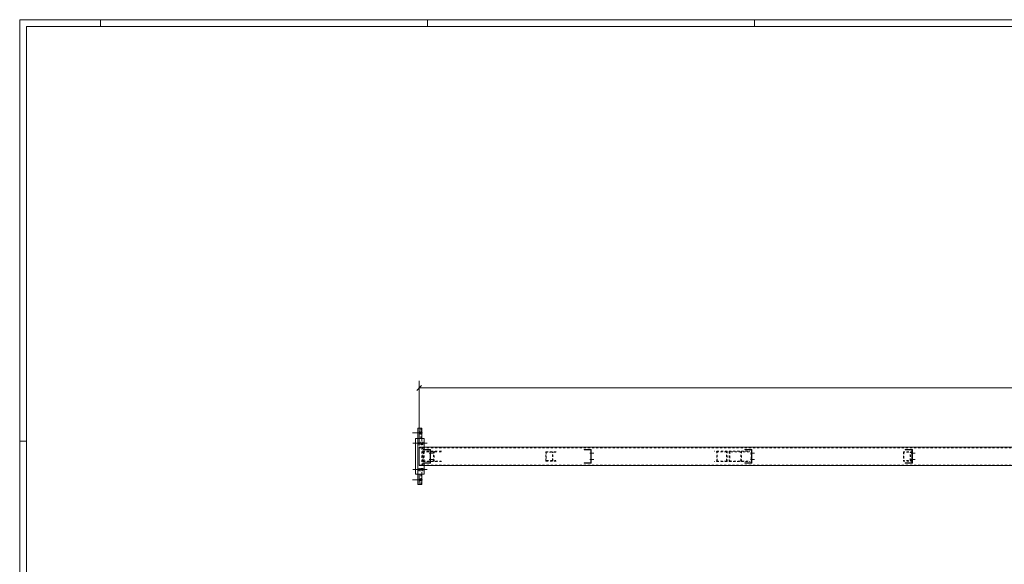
# Model space of a CAD drawing. Header units: millimetres. Extents: x 1 to 1188, y 1 to 840.
# Tile 2 of 6: x 1 to 573, y 523 to 840. Entities that reach past the tile are written whole.
import ezdxf

# ---------------------------------------------------------------- set-up
doc = ezdxf.new("R2010")
doc.units = ezdxf.units.MM
doc.header["$LTSCALE"] = 0.6
doc.linetypes.add('XKITLINE00', pattern=[0])
doc.linetypes.add('XKITLINE02', pattern=[4, 2, -2])
for name, color, linetype, lineweight in [('Bolt', 7, 'Continuous', 0), ('DrawingSheet', 5, 'Continuous', 0), ('Part', 2, 'Continuous', 0), ('Z-DIMENSIONS', 1, 'Continuous', 0)]:
    doc.layers.add(name, color=color, linetype=linetype, lineweight=lineweight)

msp = doc.modelspace()

# ---------------------------------------------------------------- linework, layer by layer
at = {"layer": 'Bolt', "color": 3, "linetype": 'XKITLINE00', "lineweight": 0}
for p, q in [((234.4, 599.72), (229.34, 599.72)), ((235.06, 599.72), (230, 599.72)), ((233.46, 600.1), (233.44, 599.76)), ((233.44, 599.76), (233.45, 599.41)), ((233.45, 599.41), (233.52, 599.06)), ((233.59, 600.46), (233.46, 600.1)), ((233.52, 599.06), (233.59, 598.99)), ((233.65, 600.38), (233.59, 600.46)), ((233.59, 598.99), (233.71, 599.34)), ((233.72, 600.04), (233.65, 600.38)), ((233.71, 599.34), (233.73, 599.69)), ((233.73, 599.69), (233.72, 600.04)), ((234.12, 600.1), (234.1, 599.76)), ((234.1, 599.76), (234.11, 599.41)), ((234.11, 599.41), (234.18, 599.06)), ((234.25, 600.46), (234.12, 600.1)), ((234.18, 599.06), (234.25, 598.99)), ((234.31, 600.38), (234.25, 600.46)), ((234.25, 598.99), (234.37, 599.34)), ((234.38, 600.04), (234.31, 600.38)), ((234.37, 599.34), (234.39, 599.69)), ((234.39, 599.69), (234.38, 600.04)), ((229.56, 593.72), (235.77, 593.72)), ((230.62, 593.72), (236.83, 593.72)), ((231.68, 593.72), (237.89, 593.72)), ((233.02, 594.24), (232.99, 593.89)), ((232.99, 593.89), (232.99, 593.55)), ((232.99, 593.55), (233.02, 593.21)), ((233.16, 594.59), (233.02, 594.24)), ((233.02, 593.21), (233.12, 592.87)), ((233.12, 592.87), (233.16, 592.86)), ((233.19, 594.57), (233.16, 594.59)), ((233.16, 592.86), (233.3, 593.21)), ((233.3, 594.24), (233.19, 594.57)), ((233.33, 593.89), (233.3, 594.24)), ((233.3, 593.21), (233.33, 593.55)), ((233.33, 593.55), (233.33, 593.89)), ((234.08, 594.24), (234.05, 593.89)), ((234.05, 593.89), (234.05, 593.55)), ((234.05, 593.55), (234.08, 593.21)), ((234.22, 594.59), (234.08, 594.24)), ((234.08, 593.21), (234.18, 592.87)), ((234.18, 592.87), (234.22, 592.86)), ((234.25, 594.57), (234.22, 594.59)), ((234.22, 592.86), (234.35, 593.21)), ((234.35, 594.24), (234.25, 594.57)), ((234.38, 593.89), (234.35, 594.24)), ((234.35, 593.21), (234.38, 593.55)), ((234.38, 593.55), (234.38, 593.89)), ((235.13, 594.24), (235.1, 593.89)), ((235.1, 593.89), (235.1, 593.55)), ((235.1, 593.55), (235.13, 593.21)), ((235.27, 594.59), (235.13, 594.24)), ((235.13, 593.21), (235.24, 592.87)), ((235.24, 592.87), (235.27, 592.86)), ((235.31, 594.57), (235.27, 594.59)), ((235.27, 592.86), (235.41, 593.21)), ((235.41, 594.24), (235.31, 594.57)), ((235.44, 593.89), (235.41, 594.24)), ((235.41, 593.21), (235.44, 593.55)), ((235.44, 593.55), (235.44, 593.89)), ((239.09, 587.89), (241.46, 587.89)), ((239.09, 584.22), (241.46, 584.22)), ((239.59, 588.42), (239.79, 588.42)), ((239.59, 584.76), (239.79, 584.76)), ((239.6, 587.36), (239.8, 587.36)), ((332.42, 587.89), (334.79, 587.89)), ((332.42, 584.22), (334.79, 584.22)), ((332.91, 588.42), (333.11, 588.42)), ((332.91, 584.76), (333.11, 584.76)), ((332.93, 587.36), (333.13, 587.36)), ((425.75, 587.89), (428.12, 587.89)), ((425.75, 584.22), (428.12, 584.22)), ((426.24, 588.42), (426.44, 588.42)), ((426.24, 584.76), (426.44, 584.76)), ((426.25, 587.36), (426.45, 587.36)), ((519.08, 587.89), (521.44, 587.89)), ((519.08, 584.22), (521.44, 584.22)), ((519.57, 588.42), (519.77, 588.42)), ((519.57, 584.76), (519.77, 584.76)), ((519.58, 587.36), (519.78, 587.36)), ((229.56, 578.39), (235.77, 578.39)), ((230.62, 578.39), (236.83, 578.39)), ((231.68, 578.39), (237.89, 578.39)), ((233.02, 578.9), (232.99, 578.56)), ((232.99, 578.56), (232.99, 578.22)), ((232.99, 578.22), (233.02, 577.87)), ((233.16, 579.26), (233.02, 578.9)), ((233.19, 579.24), (233.16, 579.26)), ((233.3, 578.9), (233.19, 579.24)), ((233.33, 578.56), (233.3, 578.9)), ((233.3, 577.87), (233.33, 578.22)), ((233.33, 578.22), (233.33, 578.56)), ((234.08, 578.9), (234.05, 578.56)), ((234.05, 578.56), (234.05, 578.22)), ((234.05, 578.22), (234.08, 577.87)), ((234.22, 579.26), (234.08, 578.9)), ((234.25, 579.24), (234.22, 579.26)), ((234.35, 578.9), (234.25, 579.24)), ((234.38, 578.56), (234.35, 578.9)), ((234.35, 577.87), (234.38, 578.22)), ((234.38, 578.22), (234.38, 578.56)), ((235.13, 578.9), (235.1, 578.56)), ((235.1, 578.56), (235.1, 578.22)), ((235.1, 578.22), (235.13, 577.87)), ((235.27, 579.26), (235.13, 578.9)), ((235.31, 579.24), (235.27, 579.26)), ((235.41, 578.9), (235.31, 579.24)), ((235.44, 578.56), (235.41, 578.9)), ((235.41, 577.87), (235.44, 578.22)), ((235.44, 578.22), (235.44, 578.56)), ((239.6, 583.69), (239.8, 583.69)), ((332.93, 583.69), (333.13, 583.69)), ((426.25, 583.69), (426.45, 583.69)), ((519.58, 583.69), (519.78, 583.69)), ((234.4, 572.39), (229.34, 572.39)), ((235.06, 572.39), (230, 572.39)), ((233.02, 577.87), (233.12, 577.54)), ((233.12, 577.54), (233.16, 577.52)), ((233.16, 577.52), (233.3, 577.87)), ((233.46, 572.77), (233.44, 572.43)), ((233.44, 572.43), (233.45, 572.08)), ((233.59, 573.12), (233.46, 572.77)), ((233.65, 573.05), (233.59, 573.12)), ((233.72, 572.7), (233.65, 573.05)), ((233.71, 572.01), (233.73, 572.35)), ((233.73, 572.35), (233.72, 572.7)), ((234.08, 577.87), (234.18, 577.54)), ((234.12, 572.77), (234.1, 572.43)), ((234.1, 572.43), (234.11, 572.08)), ((234.25, 573.12), (234.12, 572.77)), ((234.18, 577.54), (234.22, 577.52)), ((234.22, 577.52), (234.35, 577.87)), ((234.31, 573.05), (234.25, 573.12)), ((234.38, 572.7), (234.31, 573.05)), ((234.37, 572.01), (234.39, 572.35)), ((234.39, 572.35), (234.38, 572.7)), ((235.13, 577.87), (235.24, 577.54)), ((235.24, 577.54), (235.27, 577.52)), ((235.27, 577.52), (235.41, 577.87)), ((233.45, 572.08), (233.52, 571.73)), ((233.52, 571.73), (233.59, 571.66)), ((233.59, 571.66), (233.71, 572.01)), ((234.11, 572.08), (234.18, 571.73)), ((234.18, 571.73), (234.25, 571.66)), ((234.25, 571.66), (234.37, 572.01))]:
    msp.add_line(p, q, dxfattribs=at)
at = {"layer": 'DrawingSheet', "color": 2, "linetype": 'XKITLINE00', "lineweight": 0}
for p, q in [((1188, 840), (1, 840)), ((1, 840), (1, 1)), ((48, 836), (48, 840)), ((238, 836), (238, 840)), ((428, 836), (428, 840)), ((5, 595), (1, 595))]:
    msp.add_line(p, q, dxfattribs=at)
at = {"layer": 'DrawingSheet', "color": 3, "linetype": 'XKITLINE00', "lineweight": 0}
for p, q in [((1184, 836), (5, 836)), ((5, 836), (5, 5))]:
    msp.add_line(p, q, dxfattribs=at)
at = {"layer": 'Part', "color": 2, "linetype": 'XKITLINE00', "lineweight": 0}
for p, q in [((234.71, 602.39), (232.47, 602.39)), ((232.47, 596.39), (232.47, 602.39)), ((233.12, 596.39), (233.12, 602.39)), ((234.71, 596.39), (234.71, 602.39)), ((236.01, 596.39), (231.12, 596.39)), ((231.12, 575.72), (231.12, 596.39)), ((232.43, 575.72), (232.43, 596.39)), ((236.01, 596.39), (236.01, 591.39)), ((1014.08, 591.39), (233.15, 591.39)), ((233.15, 591.39), (233.15, 580.72)), ((235.76, 590.06), (235.82, 590.06)), ((235.82, 589.86), (235.76, 589.86)), ((235.82, 590.06), (239.82, 590.06)), ((235.82, 589.86), (235.82, 590.06)), ((239.62, 589.86), (235.82, 589.86)), ((239.62, 582.26), (239.62, 589.86)), ((239.82, 590.06), (239.82, 582.06)), ((329.09, 590.06), (333.15, 590.06)), ((329.09, 589.86), (332.95, 589.86)), ((329.15, 589.86), (329.15, 590.06)), ((332.95, 589.86), (332.95, 582.26)), ((333.15, 590.06), (333.15, 582.06)), ((422.42, 590.06), (426.49, 590.06)), ((422.42, 589.86), (426.29, 589.86)), ((422.49, 589.86), (422.49, 590.06)), ((426.29, 589.86), (426.29, 582.26)), ((426.49, 590.06), (426.49, 582.06)), ((515.74, 590.06), (519.83, 590.06)), ((515.74, 589.86), (519.63, 589.86)), ((515.83, 589.86), (515.83, 590.06)), ((519.63, 589.86), (519.63, 582.26)), ((519.83, 590.06), (519.83, 582.06)), ((1014.08, 580.72), (233.15, 580.72)), ((235.82, 582.26), (235.76, 582.26)), ((235.82, 582.06), (235.76, 582.06)), ((239.62, 582.26), (235.82, 582.26)), ((235.82, 582.06), (235.82, 582.26)), ((239.82, 582.06), (235.82, 582.06)), ((236.01, 575.72), (236.01, 580.72)), ((329.09, 582.26), (332.95, 582.26)), ((333.15, 582.06), (329.09, 582.06)), ((329.15, 582.06), (329.15, 582.26)), ((422.42, 582.26), (426.29, 582.26)), ((426.49, 582.06), (422.42, 582.06)), ((422.49, 582.06), (422.49, 582.26)), ((515.74, 582.26), (519.63, 582.26)), ((519.83, 582.06), (515.74, 582.06)), ((515.83, 582.06), (515.83, 582.26)), ((236.01, 575.72), (231.12, 575.72)), ((232.47, 569.72), (232.47, 575.72)), ((233.12, 569.72), (233.12, 575.72)), ((234.71, 569.72), (234.71, 575.72)), ((234.71, 569.72), (232.47, 569.72))]:
    msp.add_line(p, q, dxfattribs=at)
at = {"layer": 'Part', "color": 7, "linetype": 'XKITLINE02', "lineweight": 0}
for p, q in [((234.06, 596.39), (234.06, 602.39)), ((232.47, 596.39), (234.71, 596.39)), ((234.7, 575.72), (234.7, 596.39)), ((1014.08, 591.06), (233.22, 591.06)), ((233.22, 581.06), (233.22, 591.06)), ((235.25, 581.06), (235.25, 591.06)), ((235.32, 580.72), (235.32, 591.39)), ((235.76, 590.06), (235.76, 590.06)), ((235.76, 589.86), (235.76, 590.06)), ((235.76, 590.06), (235.82, 590.06)), ((235.76, 589.86), (235.76, 589.86)), ((236.01, 591.39), (236.01, 580.72)), ((239.56, 582.26), (239.56, 589.86)), ((239.56, 589.86), (239.62, 589.86)), ((239.76, 582.06), (239.76, 590.06)), ((329.09, 590.06), (329.09, 590.06)), ((329.09, 589.86), (329.09, 590.06)), ((329.09, 590.06), (329.09, 590.06)), ((329.09, 589.86), (329.09, 589.86)), ((332.89, 582.26), (332.89, 589.86)), ((333.09, 582.06), (333.09, 590.06)), ((422.42, 590.06), (422.42, 590.06)), ((422.42, 589.86), (422.42, 590.06)), ((422.42, 590.06), (422.42, 590.06)), ((422.42, 589.86), (422.42, 589.86)), ((426.22, 582.26), (426.22, 589.86)), ((426.42, 582.06), (426.42, 590.06)), ((515.74, 590.06), (515.74, 590.06)), ((515.74, 589.86), (515.74, 590.06)), ((515.74, 590.06), (515.74, 590.06)), ((515.74, 589.86), (515.74, 589.86)), ((519.54, 582.26), (519.54, 589.86)), ((519.74, 582.06), (519.74, 590.06)), ((235.32, 583.06), (235.32, 589.06)), ((235.32, 589.06), (246.31, 589.06)), ((245.94, 588.72), (235.69, 588.72)), ((235.69, 588.72), (235.69, 583.39)), ((241.57, 583.39), (241.57, 588.72)), ((241.94, 583.06), (241.94, 589.06)), ((306.87, 583.39), (306.87, 588.72)), ((306.87, 588.72), (312.76, 588.72)), ((312.56, 588.52), (307.07, 588.52)), ((307.07, 588.52), (307.07, 583.59)), ((310.75, 583.59), (310.75, 588.52)), ((310.95, 583.39), (310.95, 588.72)), ((412.22, 589.06), (404.78, 589.06)), ((411.89, 588.72), (405.12, 588.72)), ((406.15, 583.06), (406.15, 589.06)), ((406.48, 583.39), (406.48, 588.72)), ((411.89, 583.39), (411.89, 588.72)), ((412.22, 589.06), (412.22, 583.06)), ((413.28, 583.06), (413.28, 589.06)), ((413.28, 589.06), (425.47, 589.06)), ((425.07, 588.72), (413.68, 588.72)), ((413.68, 588.72), (413.68, 583.39)), ((420.05, 583.39), (420.05, 588.72)), ((420.45, 583.06), (420.45, 589.06)), ((520.21, 588.72), (514.73, 588.72)), ((514.73, 588.72), (514.73, 583.39)), ((520, 588.52), (514.94, 588.52)), ((514.94, 588.52), (514.94, 583.59)), ((518.62, 583.59), (518.62, 588.52)), ((518.82, 583.39), (518.82, 588.72)), ((1014.08, 581.06), (233.22, 581.06)), ((235.32, 583.06), (246.31, 583.06)), ((235.69, 583.39), (245.94, 583.39)), ((235.76, 582.06), (235.76, 582.26)), ((235.76, 582.26), (235.76, 582.26)), ((235.76, 582.06), (235.76, 582.06)), ((239.76, 582.06), (239.82, 582.06)), ((306.87, 583.39), (312.76, 583.39)), ((307.07, 583.59), (312.56, 583.59)), ((329.09, 582.06), (329.09, 582.26)), ((329.09, 582.26), (329.09, 582.26)), ((329.09, 582.06), (329.09, 582.06)), ((412.22, 583.06), (404.78, 583.06)), ((411.89, 583.39), (405.12, 583.39)), ((413.28, 583.06), (425.47, 583.06)), ((413.68, 583.39), (425.07, 583.39)), ((422.42, 582.06), (422.42, 582.26)), ((422.42, 582.26), (422.42, 582.26)), ((422.42, 582.06), (422.42, 582.06)), ((520.21, 583.39), (514.73, 583.39)), ((520, 583.59), (514.94, 583.59)), ((515.74, 582.06), (515.74, 582.26)), ((515.74, 582.26), (515.74, 582.26)), ((515.74, 582.06), (515.74, 582.06)), ((234.71, 575.72), (232.47, 575.72)), ((234.06, 569.72), (234.06, 575.72))]:
    msp.add_line(p, q, dxfattribs=at)
at = {"layer": 'Part', "color": 11, "linetype": 'XKITLINE00', "lineweight": 0}
for p, q in [((238.47, 590.06), (238.27, 589.86)), ((239.82, 590.06), (239.62, 589.86)), ((331.81, 590.06), (331.61, 589.86)), ((333.15, 590.06), (332.95, 589.86)), ((425.15, 590.06), (424.95, 589.86)), ((426.49, 590.06), (426.29, 589.86)), ((518.48, 590.06), (518.28, 589.86)), ((519.83, 590.06), (519.63, 589.86)), ((239.82, 587.36), (239.62, 587.16)), ((239.82, 586.01), (239.62, 585.81)), ((333.15, 587.36), (332.95, 587.16)), ((333.15, 586.01), (332.95, 585.81)), ((426.49, 587.36), (426.29, 587.16)), ((426.49, 586.01), (426.29, 585.81)), ((519.83, 587.36), (519.63, 587.16)), ((519.83, 586.01), (519.63, 585.81)), ((236.06, 582.26), (235.86, 582.06)), ((238.75, 582.26), (238.55, 582.06)), ((239.82, 583.32), (239.62, 583.12)), ((329.4, 582.26), (329.2, 582.06)), ((332.09, 582.26), (331.89, 582.06)), ((333.15, 583.32), (332.95, 583.12)), ((422.73, 582.26), (422.53, 582.06)), ((425.43, 582.26), (425.23, 582.06)), ((426.49, 583.32), (426.29, 583.12)), ((516.07, 582.26), (515.87, 582.06)), ((518.77, 582.26), (518.57, 582.06)), ((519.83, 583.32), (519.63, 583.12))]:
    msp.add_line(p, q, dxfattribs=at)
at = {"layer": 'Z-DIMENSIONS', "color": 7, "linetype": 'XKITLINE00', "lineweight": 0}
for p, q in [((233.15, 592.39), (233.15, 629.95)), ((234.57, 627.26), (231.74, 624.43)), ((233.15, 625.85), (1014.12, 625.85))]:
    msp.add_line(p, q, dxfattribs=at)
at = {"layer": 'Z-DIMENSIONS', "color": 3}
msp.add_point((233.15, 625.85), dxfattribs=at)

doc.saveas('drawing.dxf')
